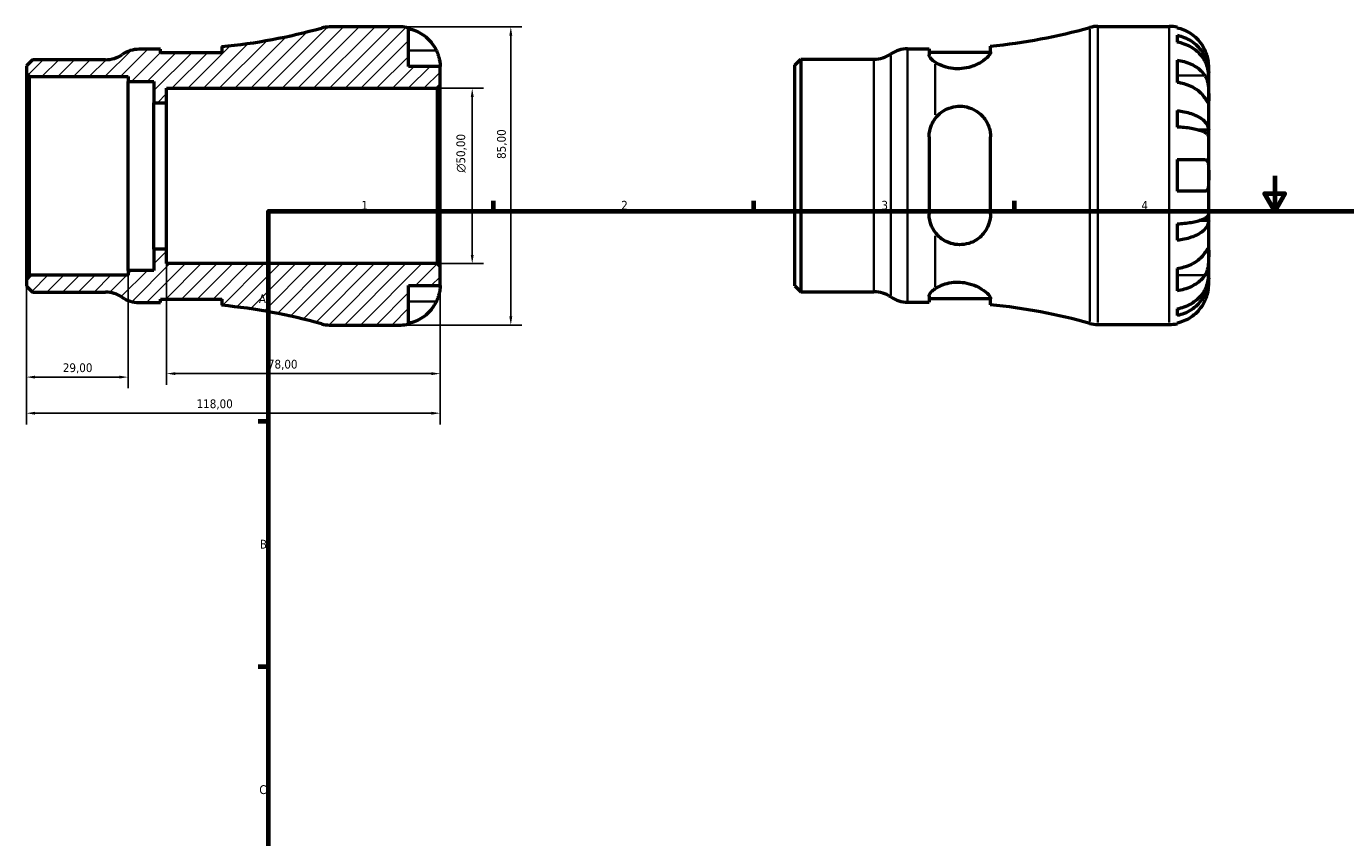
# Model space of a CAD drawing. Header units: millimetres. Extents: x -59 to 665, y 0 to 476.
# Tile 2 of 3: x -59 to 317, y 231 to 463. Entities that reach past the tile are written whole.
import ezdxf

# ---------------------------------------------------------------- set-up
doc = ezdxf.new("R2010")
doc.units = ezdxf.units.MM
for name, color, linetype, lineweight in [('Border (ISO)', 7, 'Continuous', 70), ('Dimension (ISO)', 7, 'Continuous', 25), ('Hatch (ISO)', 7, 'Continuous', 18), ('Visible (ISO)', 7, 'Continuous', 50), ('Visible Narrow (ISO)', 7, 'Continuous', 35)]:
    doc.layers.add(name, color=color, linetype=linetype, lineweight=lineweight)
doc.styles.add('Note Text (ISO)', font='tahoma.ttf')
doc.dimstyles.new('Default (ISO)', dxfattribs={"dimtxt": 2.5, "dimasz": 2.5, "dimexe": 3.175, "dimexo": 0, "dimgap": 0.762, "dimtad": 1, "dimrnd": 1e-08, "dimzin": 0, "dimtxsty": 'Note Text (ISO)', "dimcen": 0.09, "dimdle": 10, "dimclrd": 256, "dimclre": 256, "dimclrt": 232, "dimazin": 0, "dimtfac": 1.40208, "dimtmove": 0, "dimatfit": 3, "dimfxl": 1, "dimtolj": 1, "dimtzin": 0, "dimlwd": -1, "dimlwe": -1, "dimarcsym": 0})

# ---------------------------------------------------------------- blocks, each defined once
blk = doc.blocks.new('Borders Default Border')
at = {"layer": 'Border (ISO)'}
for p, q in [((74.25, 410), (74.25, 412.9)), ((148.5, 410), (148.5, 412.9)), ((222.75, 410), (222.75, 412.9)), ((10, 350), (7.1, 350)), ((10, 280), (7.1, 280))]:
    blk.add_line(p, q, dxfattribs=at)
at = {"layer": 'Border (ISO)', "flags": 128}
for points in [[(297, 420), (297, 410), (294.11, 415), (299.89, 415), (297, 410)], [(10, 10), (10, 410), (584, 410), (584, 10), (10, 10)]]:
    blk.add_lwpolyline(points, dxfattribs=at)
at = {"layer": 'Border (ISO)', "color": 232, "true_color": 0xca0064, "char_height": 2.5, "attachment_point": 7, "style": 'Note Text (ISO)'}
for s, insert in [('1', (36.56, 410.4)), ('2', (110.62, 410.4)), ('3', (184.85, 410.35)), ('4', (259, 410.4)), ('A', (7.29, 383.75)), ('B', (7.59, 313.75)), ('C', (7.43, 243.71))]:
    blk.add_mtext(s, dxfattribs=dict(at, insert=insert))
blk = doc.blocks.new('*D7')
at = {"layer": 'Defpoints', "color": 0, "transparency": 16777216}
for p in [(59, 394.15), (-59, 390.82), (-59, 352.35)]:
    blk.add_point(p, dxfattribs=at)
at = {"layer": 'Dimension (ISO)', "transparency": 16777216}
for p, q in [((59, 394.15), (59, 349.17)), ((-59, 390.82), (-59, 349.17)), ((56.5, 352.35), (-56.5, 352.35))]:
    blk.add_line(p, q, dxfattribs=at)
for points in [[(-56.5, 352.76), (-56.5, 351.93), (-59, 352.35)], [(56.5, 352.76), (56.5, 351.93), (59, 352.35)]]:
    blk.add_solid(points, dxfattribs=at)
at = {"layer": 'Dimension (ISO)', "color": 232, "true_color": 0xca0064, "transparency": 16777216, "insert": (-10.46, 356.29), "char_height": 2.5, "attachment_point": 1, "style": 'Note Text (ISO)'}
blk.add_mtext('\\A1;118,00', dxfattribs=at)
blk = doc.blocks.new('*D8')
at = {"layer": 'Defpoints', "color": 0, "transparency": 16777216}
for p in [(47.75, 462.5), (79.15, 462.5), (47.75, 377.5)]:
    blk.add_point(p, dxfattribs=at)
at = {"layer": 'Dimension (ISO)', "transparency": 16777216}
for p, q in [((47.75, 462.5), (82.33, 462.5)), ((79.15, 380), (79.15, 460)), ((47.75, 377.5), (82.33, 377.5))]:
    blk.add_line(p, q, dxfattribs=at)
for points in [[(78.73, 460), (79.57, 460), (79.15, 462.5)], [(78.73, 380), (79.57, 380), (79.15, 377.5)]]:
    blk.add_solid(points, dxfattribs=at)
at = {"layer": 'Dimension (ISO)', "color": 232, "true_color": 0xca0064, "transparency": 16777216, "insert": (75.21, 424.86), "char_height": 2.5, "attachment_point": 1, "rotation": 90, "style": 'Note Text (ISO)'}
blk.add_mtext('\\A1;85,00', dxfattribs=at)
blk = doc.blocks.new('*D9')
at = {"layer": 'Defpoints', "color": 0, "transparency": 16777216}
for p in [(58.15, 445), (68.15, 445), (58.15, 395)]:
    blk.add_point(p, dxfattribs=at)
at = {"layer": 'Dimension (ISO)', "transparency": 16777216}
for p, q in [((58.15, 445), (71.32, 445)), ((68.15, 397.5), (68.15, 442.5)), ((58.15, 395), (71.32, 395))]:
    blk.add_line(p, q, dxfattribs=at)
for points in [[(67.73, 442.5), (68.57, 442.5), (68.15, 445)], [(67.73, 397.5), (68.57, 397.5), (68.15, 395)]]:
    blk.add_solid(points, dxfattribs=at)
at = {"layer": 'Dimension (ISO)', "color": 232, "true_color": 0xca0064, "transparency": 16777216, "insert": (63.63, 420.94), "char_height": 2.5, "attachment_point": 1, "rotation": 90, "style": 'Note Text (ISO)'}
blk.add_mtext('\\A1;\\fAIGDT|b0|i0;\\H2.5000;\\ln\\fTahoma|b0|i0;\\H2.5000;50,00', dxfattribs=at)
blk = doc.blocks.new('*D10')
at = {"layer": 'Defpoints', "color": 0, "transparency": 16777216}
for p in [(-19, 399.17), (59, 394.15), (-19, 363.64)]:
    blk.add_point(p, dxfattribs=at)
at = {"layer": 'Dimension (ISO)', "transparency": 16777216}
for p, q in [((-19, 399.17), (-19, 360.46)), ((59, 394.15), (59, 360.46)), ((56.5, 363.64), (-16.5, 363.64))]:
    blk.add_line(p, q, dxfattribs=at)
for points in [[(-16.5, 364.05), (-16.5, 363.22), (-19, 363.64)], [(56.5, 364.05), (56.5, 363.22), (59, 363.64)]]:
    blk.add_solid(points, dxfattribs=at)
at = {"layer": 'Dimension (ISO)', "color": 232, "true_color": 0xca0064, "transparency": 16777216, "insert": (9.88, 367.58), "char_height": 2.5, "attachment_point": 1, "style": 'Note Text (ISO)'}
blk.add_mtext('\\A1;78,00', dxfattribs=at)
blk = doc.blocks.new('*D11')
at = {"layer": 'Defpoints', "color": 0, "transparency": 16777216}
for p in [(-30, 393.09), (-59, 390.82), (-59, 362.64)]:
    blk.add_point(p, dxfattribs=at)
at = {"layer": 'Dimension (ISO)', "transparency": 16777216}
for p, q in [((-30, 393.09), (-30, 359.47)), ((-59, 390.82), (-59, 359.47)), ((-32.5, 362.64), (-56.5, 362.64))]:
    blk.add_line(p, q, dxfattribs=at)
for points in [[(-56.5, 363.06), (-56.5, 362.23), (-59, 362.64)], [(-32.5, 363.06), (-32.5, 362.23), (-30, 362.64)]]:
    blk.add_solid(points, dxfattribs=at)
at = {"layer": 'Dimension (ISO)', "color": 232, "true_color": 0xca0064, "transparency": 16777216, "insert": (-48.61, 366.58), "char_height": 2.5, "attachment_point": 1, "style": 'Note Text (ISO)'}
blk.add_mtext('\\A1;29,00', dxfattribs=at)

msp = doc.modelspace()

# ---------------------------------------------------------------- hatches: boundary and pattern name
at = {"layer": 'Hatch (ISO)'}
h = msp.add_hatch(dxfattribs=at)
h.set_pattern_fill('ANSI31', color=256, scale=25.4, style=0)
h.set_pattern_definition([(45, (0, 0), (-2.245064, 2.245064), [])])
edge = h.paths.add_edge_path()
edge.add_line((-59.001, 449.178), (-58.151, 448.328))
edge.add_line((-58.151, 448.328), (-30.001, 448.328))
edge.add_line((-30.001, 448.328), (-30.001, 446.912))
edge.add_line((-30.001, 446.912), (-22.631, 446.912))
edge.add_line((-22.631, 446.912), (-22.631, 440.833))
edge.add_line((-22.631, 440.833), (-19.001, 440.833))
edge.add_line((-19.001, 440.833), (-19.001, 445))
edge.add_line((-19.001, 445), (58.149, 445))
edge.add_line((58.149, 445), (58.999, 445.85))
edge.add_line((58.999, 445.85), (58.999, 451.25))
edge.add_line((58.999, 451.25), (49.999, 451.25))
edge.add_line((49.999, 451.25), (49.999, 462.273))
edge.add_ellipse((47.749, 451.25), major_axis=(2.25, 11.023), ratio=1, start_angle=0, end_angle=11.53696)
edge.add_line((47.749, 462.5), (27.421, 462.5))
edge.add_ellipse((27.421, 454), major_axis=(0, 8.5), ratio=1, start_angle=0, end_angle=15.6386)
edge.add_ellipse((-19.001, 619.835), major_axis=(44.131, -157.649), ratio=1, start_angle=349.89021, end_angle=360, ccw=False)
edge.add_line((-3.229, 456.887), (-3.229, 455.125))
edge.add_line((-3.229, 455.125), (-20.729, 455.125))
edge.add_line((-20.729, 455.125), (-20.729, 456.125))
edge.add_line((-20.729, 456.125), (-26.854, 456.125))
edge.add_ellipse((-26.854, 447.625), major_axis=(0, 8.5), ratio=1, start_angle=0, end_angle=34.41151)
edge.add_ellipse((-36.461, 461.65), major_axis=(4.804, -7.012), ratio=1, start_angle=325.58849, end_angle=360, ccw=False)
edge.add_line((-36.461, 453.15), (-57.302, 453.15))
edge.add_line((-57.302, 453.15), (-59.001, 451.45))
edge.add_line((-59.001, 451.45), (-59.001, 449.178))
edge = h.paths.add_edge_path()
edge.add_line((-58.151, 391.672), (-59.001, 390.822))
edge.add_line((-59.001, 390.822), (-59.001, 388.55))
edge.add_line((-59.001, 388.55), (-57.302, 386.85))
edge.add_line((-57.302, 386.85), (-36.461, 386.85))
edge.add_ellipse((-36.461, 378.35), major_axis=(0, 8.5), ratio=1, start_angle=325.58849, end_angle=360, ccw=False)
edge.add_ellipse((-26.854, 392.375), major_axis=(-4.804, -7.013), ratio=1, start_angle=0, end_angle=34.41151)
edge.add_line((-26.854, 383.875), (-20.729, 383.875))
edge.add_line((-20.729, 383.875), (-20.729, 384.875))
edge.add_line((-20.729, 384.875), (-3.229, 384.875))
edge.add_line((-3.229, 384.875), (-3.229, 383.113))
edge.add_ellipse((-19.001, 220.165), major_axis=(15.773, 162.948), ratio=1, start_angle=349.89021, end_angle=360, ccw=False)
edge.add_ellipse((27.421, 386), major_axis=(-2.291, -8.185), ratio=1, start_angle=0, end_angle=15.6386)
edge.add_line((27.421, 377.5), (47.749, 377.5))
edge.add_ellipse((47.749, 388.75), major_axis=(0, -11.25), ratio=1, start_angle=0, end_angle=11.53696)
edge.add_line((49.999, 377.727), (49.999, 388.75))
edge.add_line((49.999, 388.75), (58.999, 388.75))
edge.add_line((58.999, 388.75), (58.999, 394.15))
edge.add_line((58.999, 394.15), (58.149, 395))
edge.add_line((58.149, 395), (-19.001, 395))
edge.add_line((-19.001, 395), (-19.001, 399.167))
edge.add_line((-19.001, 399.167), (-22.631, 399.167))
edge.add_line((-22.631, 399.167), (-22.631, 393.088))
edge.add_line((-22.631, 393.088), (-30.001, 393.088))
edge.add_line((-30.001, 393.088), (-30.001, 391.672))
edge.add_line((-30.001, 391.672), (-58.151, 391.672))

# ---------------------------------------------------------------- linework, layer by layer
at = {"layer": 'Visible (ISO)'}
for p, q in [((47.749, 462.5), (27.421, 462.5)), ((49.999, 451.25), (49.999, 462.273)), ((246.597, 462.655), (266.925, 462.655)), ((269.175, 462.428), (269.175, 462.187)), ((269.175, 460.111), (269.175, 458.167)), ((-20.729, 456.125), (-26.854, 456.125)), ((-20.729, 455.125), (-20.729, 456.125)), ((-3.229, 456.887), (-3.229, 455.125)), ((192.323, 456.28), (198.448, 456.28)), ((198.448, 456.28), (198.448, 454.564)), ((198.448, 455.28), (215.944, 455.28)), ((215.948, 455.363), (215.948, 457.042)), ((-57.302, 453.15), (-59.001, 451.45)), ((-36.461, 453.15), (-57.302, 453.15)), ((-3.229, 455.125), (-20.729, 455.125)), ((160.175, 451.605), (161.875, 453.305)), ((160.175, 388.705), (160.175, 451.605)), ((161.875, 453.305), (182.716, 453.305)), ((161.875, 453.305), (161.875, 387.005)), ((269.175, 453.058), (269.175, 446.694)), ((-59.001, 451.45), (-59.001, 449.178)), ((-59.001, 449.178), (-58.151, 448.328)), ((-59.001, 449.178), (-59.001, 390.822)), ((-58.151, 448.328), (-30.001, 448.328)), ((-58.151, 391.672), (-58.151, 448.328)), ((-30.001, 448.328), (-30.001, 446.912)), ((58.999, 451.25), (49.999, 451.25)), ((58.999, 445.85), (58.999, 451.25)), ((278.175, 449.394), (278.14, 449.394)), ((278.175, 449.394), (278.175, 451.405)), ((278.175, 448.629), (278.175, 449.394)), ((278.175, 442.252), (278.175, 448.629)), ((-30.001, 446.912), (-22.631, 446.912)), ((-30.001, 393.088), (-30.001, 446.912)), ((-22.631, 446.912), (-22.631, 440.833)), ((-19.001, 440.833), (-19.001, 445)), ((-19.001, 445), (58.149, 445)), ((58.149, 445), (58.999, 445.85)), ((58.149, 445), (58.149, 395)), ((58.999, 394.15), (58.999, 445.85)), ((-22.631, 440.833), (-19.001, 440.833)), ((-22.631, 399.167), (-22.631, 440.833)), ((-19.001, 399.167), (-19.001, 440.833)), ((278.175, 433.032), (278.175, 442.252)), ((269.175, 438.65), (269.175, 433.955)), ((278.175, 433.032), (275.446, 433.032)), ((278.175, 431.184), (278.175, 433.032)), ((198.448, 431.155), (198.448, 409.155)), ((215.948, 409.155), (215.948, 431.155)), ((278.175, 420.155), (278.175, 431.184)), ((269.175, 424.655), (269.175, 415.655)), ((278.175, 409.126), (278.175, 420.155)), ((269.175, 406.354), (269.175, 401.66)), ((278.175, 407.278), (275.446, 407.278)), ((278.175, 407.278), (278.175, 409.126)), ((278.175, 398.058), (278.175, 407.278)), ((-19.001, 399.167), (-22.631, 399.167)), ((-22.631, 399.167), (-22.631, 393.088)), ((-19.001, 395), (-19.001, 399.167)), ((278.175, 391.681), (278.175, 398.058)), ((-58.151, 391.672), (-59.001, 390.822)), ((-30.001, 391.672), (-58.151, 391.672)), ((-22.631, 393.088), (-30.001, 393.088)), ((-30.001, 393.088), (-30.001, 391.672)), ((58.149, 395), (-19.001, 395)), ((58.999, 394.15), (58.149, 395)), ((58.999, 388.75), (58.999, 394.15)), ((269.175, 393.615), (269.175, 387.251)), ((278.175, 390.916), (278.175, 391.681)), ((-59.001, 390.822), (-59.001, 388.55)), ((-59.001, 388.55), (-57.302, 386.85)), ((49.999, 377.727), (49.999, 388.75)), ((49.999, 388.75), (58.999, 388.75)), ((160.175, 388.705), (161.875, 387.005)), ((278.175, 390.916), (278.14, 390.916)), ((278.175, 388.905), (278.175, 390.916)), ((-57.302, 386.85), (-36.461, 386.85)), ((-26.854, 383.875), (-20.729, 383.875)), ((-20.729, 383.875), (-20.729, 384.875)), ((-20.729, 384.875), (-3.229, 384.875)), ((-3.229, 384.875), (-3.229, 383.113)), ((161.875, 387.005), (182.716, 387.005)), ((192.323, 384.03), (198.448, 384.03)), ((198.448, 385.745), (198.448, 384.03)), ((198.448, 385.03), (215.944, 385.03)), ((215.948, 383.268), (215.948, 384.947)), ((269.175, 382.143), (269.175, 380.198)), ((27.421, 377.5), (47.749, 377.5)), ((246.597, 377.655), (266.925, 377.655)), ((269.175, 378.122), (269.175, 377.882))]:
    msp.add_line(p, q, dxfattribs=at)
for centre, radius, start, end in [((-19.001, 619.835), 163.71, 275.52881, 285.6386), ((27.421, 454), 8.5, 90, 105.6386), ((47.749, 451.25), 11.25, 78.46304, 90), ((200.175, 619.99), 163.71, 275.52881, 285.6386), ((246.597, 454.155), 8.5, 90, 105.6386), ((266.925, 451.405), 11.25, 78.46304, 90), ((-26.854, 447.625), 8.5, 90, 124.41151), ((192.323, 447.78), 8.5, 90, 124.41151), ((-36.461, 461.65), 8.5, 270, 304.41151), ((182.716, 461.805), 8.5, 270, 304.41151), ((-36.461, 378.35), 8.5, 55.58849, 90), ((-26.854, 392.375), 8.5, 235.58849, 270), ((182.716, 378.505), 8.5, 55.58849, 90), ((192.323, 392.53), 8.5, 235.58849, 270), ((-19.001, 220.165), 163.71, 74.3614, 84.47119), ((200.175, 220.32), 163.71, 74.3614, 84.47119), ((27.421, 386), 8.5, 254.3614, 270), ((47.749, 388.75), 11.25, 270, 281.53696), ((246.597, 386.155), 8.5, 254.3614, 270), ((266.925, 388.905), 11.25, 270, 281.53696)]:
    msp.add_arc(centre, radius, start, end, dxfattribs=at)
for points, knots in [([(49.999, 462.033), (50.718, 461.885), (51.421, 461.663), (52.685, 461.138), (53.359, 460.783), (54.617, 459.939), (55.201, 459.45), (56.184, 458.463), (56.673, 457.875), (57.416, 456.759), (57.699, 456.25), (57.932, 455.75)], [0.21343841, 0.21343841, 0.21343841, 0.21343841, 0.41559978, 0.41559978, 0.62400044, 0.62400044, 0.8324011, 0.8324011, 1.04178819, 1.04178819, 1.20124236, 1.20124236, 1.20124236, 1.20124236]), ([(277.108, 455.905), (276.875, 456.405), (276.592, 456.913), (275.85, 458.03), (275.361, 458.618), (274.378, 459.605), (273.794, 460.094), (272.536, 460.938), (271.861, 461.292), (270.598, 461.818), (269.895, 462.04), (269.175, 462.187)], [5.50227189, 5.50227189, 5.50227189, 5.50227189, 5.66172607, 5.66172607, 5.87111315, 5.87111315, 6.07951382, 6.07951382, 6.28791448, 6.28791448, 6.49007585, 6.49007585, 6.49007585, 6.49007585]), ([(269.175, 460.111), (269.896, 459.968), (270.601, 459.753), (271.866, 459.245), (272.54, 458.902), (273.799, 458.087), (274.383, 457.614), (275.365, 456.661), (275.854, 456.092), (276.696, 454.869), (277.05, 454.214), (277.582, 452.966), (277.81, 452.257), (278.106, 450.81), (278.175, 450.071), (278.175, 449.394)], [0.2134337, 0.2134337, 0.2134337, 0.2134337, 0.41601, 0.41601, 0.6243485, 0.6243485, 0.832687, 0.832687, 1.0415719, 1.0415719, 1.2504568, 1.2504568, 1.4601279, 1.4601279, 1.6697991, 1.6697991, 1.6697991, 1.6697991]), ([(57.932, 455.75), (58.004, 455.595), (58.073, 455.439), (58.248, 455.018), (58.348, 454.755), (58.534, 454.203), (58.618, 453.919), (58.792, 453.232), (58.862, 452.853), (58.963, 452.129), (58.983, 451.815), (59.001, 451.368), (58.999, 451.25), (58.999, 451.25)], [-0.71968867, -0.71968867, -0.71968867, -0.71968867, -0.66913349, -0.66913349, -0.58448293, -0.58448293, -0.49008499, -0.49008499, -0.34765985, -0.34765985, -0.17827673, -0.17827673, 0, 0, 0, 0]), ([(215.948, 455.363), (215.948, 455.284), (215.937, 455.201), (215.838, 454.806), (215.625, 454.456), (214.836, 453.564), (214.151, 453.001), (212.466, 451.975), (211.478, 451.505), (209.543, 450.899), (208.664, 450.712), (206.934, 450.545), (206.115, 450.549), (204.388, 450.728), (203.518, 450.928), (201.718, 451.533), (200.855, 451.975), (200.175, 452.434)], [-2.3112422, -2.3112422, -2.3112422, -2.3112422, -2.2314455, -2.2314455, -1.9477453, -1.9477453, -1.5535836, -1.5535836, -1.1791765, -1.1791765, -0.9032364, -0.9032364, -0.6553802, -0.6553802, -0.3685583, -0.3685583, -0.000084, -0.000084, -0.000084, -0.000084]), ([(278.175, 448.629), (278.175, 449.231), (278.106, 449.889), (277.81, 451.177), (277.582, 451.807), (277.05, 452.918), (276.696, 453.501), (275.854, 454.59), (275.365, 455.096), (274.383, 455.944), (273.799, 456.365), (272.54, 457.091), (271.866, 457.396), (270.601, 457.848), (269.896, 458.04), (269.175, 458.167)], [5.0161165, 5.0161165, 5.0161165, 5.0161165, 5.2257877, 5.2257877, 5.4354588, 5.4354588, 5.6443437, 5.6443437, 5.8532286, 5.8532286, 6.0615671, 6.0615671, 6.2699056, 6.2699056, 6.472482, 6.472482, 6.472482, 6.472482]), ([(278.175, 451.405), (278.175, 451.405), (278.176, 451.459), (278.171, 451.681), (278.166, 451.86), (278.124, 452.404), (278.077, 452.803), (277.924, 453.57), (277.845, 453.896), (277.667, 454.495), (277.578, 454.76), (277.372, 455.307), (277.255, 455.586), (277.121, 455.876), (277.115, 455.891), (277.108, 455.905)], [-3.12621297, -3.12621297, -3.12621297, -3.12621297, -3.00592131, -3.00592131, -2.87295675, -2.87295675, -2.69789372, -2.69789372, -2.58338701, -2.58338701, -2.49547573, -2.49547573, -2.40310236, -2.40310236, -2.39831682, -2.39831682, -2.39831682, -2.39831682]), ([(200.175, 452.434), (199.771, 452.708), (199.423, 452.992), (198.685, 453.746), (198.448, 454.198), (198.448, 454.564)], [0.81597184, 0.81597184, 0.81597184, 0.81597184, 1.02595299, 1.02595299, 1.38677028, 1.38677028, 1.38677028, 1.38677028]), ([(269.175, 453.058), (269.895, 452.954), (270.598, 452.797), (271.861, 452.426), (272.536, 452.175), (273.794, 451.578), (274.378, 451.232), (275.361, 450.535), (275.85, 450.118), (276.592, 449.329), (276.875, 448.97), (277.108, 448.616)], [0.21343841, 0.21343841, 0.21343841, 0.21343841, 0.41559978, 0.41559978, 0.62400044, 0.62400044, 0.8324011, 0.8324011, 1.04178819, 1.04178819, 1.20124236, 1.20124236, 1.20124236, 1.20124236]), ([(277.108, 448.616), (277.167, 448.527), (277.224, 448.433), (277.4, 448.116), (277.51, 447.876), (277.709, 447.342), (277.796, 447.048), (277.97, 446.301), (278.039, 445.841), (278.139, 444.809), (278.16, 444.248), (278.177, 443.173), (278.175, 442.673), (278.175, 442.252)], [-0.72474413, -0.72474413, -0.72474413, -0.72474413, -0.68292689, -0.68292689, -0.58946764, -0.58946764, -0.49014387, -0.49014387, -0.34933517, -0.34933517, -0.17856496, -0.17856496, 0, 0, 0, 0]), ([(277.108, 442.252), (276.875, 442.606), (276.592, 442.965), (275.85, 443.754), (275.361, 444.171), (274.378, 444.868), (273.794, 445.214), (272.536, 445.811), (271.861, 446.062), (270.598, 446.433), (269.895, 446.59), (269.175, 446.694)], [5.50227189, 5.50227189, 5.50227189, 5.50227189, 5.66172607, 5.66172607, 5.87111315, 5.87111315, 6.07951382, 6.07951382, 6.28791448, 6.28791448, 6.49007585, 6.49007585, 6.49007585, 6.49007585]), ([(278.175, 442.252), (278.175, 442.011), (278.175, 441.798), (278.173, 441.424), (278.171, 441.27), (278.149, 441.004), (278.125, 440.93), (278.025, 440.938), (277.952, 441.014), (277.774, 441.253), (277.686, 441.381), (277.482, 441.684), (277.369, 441.855), (277.2, 442.112), (277.155, 442.181), (277.108, 442.252)], [0, 0, 0, 0, 0.10230486, 0.10230486, 0.2116531, 0.2116531, 0.35868741, 0.35868741, 0.49861539, 0.49861539, 0.59613895, 0.59613895, 0.69034298, 0.69034298, 0.72355027, 0.72355027, 0.72355027, 0.72355027]), ([(200.175, 436.374), (200.686, 437.062), (201.302, 437.679), (202.665, 438.684), (203.399, 439.083), (204.982, 439.661), (205.812, 439.837), (207.511, 439.94), (208.348, 439.869), (210.181, 439.447), (211.129, 439.036), (213.021, 437.806), (213.902, 436.911), (215.184, 434.909), (215.616, 433.817), (215.904, 432.162), (215.948, 431.66), (215.948, 431.155)], [-2.4917956, -2.4917956, -2.4917956, -2.4917956, -2.2139913, -2.2139913, -1.9548997, -1.9548997, -1.6978783, -1.6978783, -1.4426981, -1.4426981, -1.1198288, -1.1198288, -0.7151801, -0.7151801, -0.33756, -0.33756, -0.1778445, -0.1778445, -0.1778445, -0.1778445]), ([(269.175, 438.65), (269.896, 438.575), (270.601, 438.462), (271.866, 438.196), (272.54, 438.016), (273.799, 437.588), (274.383, 437.341), (275.365, 436.841), (275.854, 436.543), (276.696, 435.902), (277.05, 435.558), (277.582, 434.904), (277.81, 434.533), (278.106, 433.774), (278.175, 433.386), (278.175, 433.032)], [0.2134337, 0.2134337, 0.2134337, 0.2134337, 0.41601, 0.41601, 0.6243485, 0.6243485, 0.832687, 0.832687, 1.0415719, 1.0415719, 1.2504568, 1.2504568, 1.4601279, 1.4601279, 1.6697991, 1.6697991, 1.6697991, 1.6697991]), ([(198.448, 431.155), (198.448, 432.301), (198.685, 433.5), (199.423, 435.229), (199.771, 435.83), (200.175, 436.374)], [1.33452104, 1.33452104, 1.33452104, 1.33452104, 1.69533832, 1.69533832, 1.90531947, 1.90531947, 1.90531947, 1.90531947]), ([(278.175, 431.184), (278.175, 431.359), (278.106, 431.55), (277.81, 431.924), (277.582, 432.107), (277.05, 432.43), (276.696, 432.6), (275.854, 432.916), (275.365, 433.063), (274.383, 433.31), (273.799, 433.432), (272.54, 433.643), (271.866, 433.731), (270.601, 433.863), (269.896, 433.919), (269.175, 433.955)], [5.0161165, 5.0161165, 5.0161165, 5.0161165, 5.2257877, 5.2257877, 5.4354588, 5.4354588, 5.6443437, 5.6443437, 5.8532286, 5.8532286, 6.0615671, 6.0615671, 6.2699056, 6.2699056, 6.472482, 6.472482, 6.472482, 6.472482]), ([(269.175, 424.655), (269.895, 424.655), (270.598, 424.655), (271.861, 424.655), (272.536, 424.655), (273.794, 424.655), (274.378, 424.655), (275.361, 424.655), (275.85, 424.655), (276.592, 424.655), (276.875, 424.655), (277.108, 424.655)], [0.21343841, 0.21343841, 0.21343841, 0.21343841, 0.41559978, 0.41559978, 0.62400044, 0.62400044, 0.8324011, 0.8324011, 1.04178819, 1.04178819, 1.20124236, 1.20124236, 1.20124236, 1.20124236]), ([(277.108, 424.655), (277.18, 424.655), (277.249, 424.647), (277.425, 424.603), (277.524, 424.552), (277.711, 424.392), (277.794, 424.277), (277.968, 423.914), (278.039, 423.631), (278.14, 422.885), (278.16, 422.409), (278.177, 421.338), (278.175, 420.749), (278.175, 420.155)], [-0.71968867, -0.71968867, -0.71968867, -0.71968867, -0.66913349, -0.66913349, -0.58448293, -0.58448293, -0.49008499, -0.49008499, -0.34765985, -0.34765985, -0.17827673, -0.17827673, 0, 0, 0, 0]), ([(278.175, 420.155), (278.175, 419.754), (278.176, 419.355), (278.171, 418.541), (278.166, 418.134), (278.124, 417.269), (278.077, 416.845), (277.924, 416.29), (277.845, 416.112), (277.667, 415.872), (277.578, 415.795), (277.372, 415.686), (277.255, 415.658), (277.121, 415.655), (277.115, 415.655), (277.108, 415.655)], [-3.12621297, -3.12621297, -3.12621297, -3.12621297, -3.00592131, -3.00592131, -2.87295675, -2.87295675, -2.69789372, -2.69789372, -2.58338701, -2.58338701, -2.49547573, -2.49547573, -2.40310236, -2.40310236, -2.39831682, -2.39831682, -2.39831682, -2.39831682]), ([(277.108, 415.655), (276.875, 415.655), (276.592, 415.655), (275.85, 415.655), (275.361, 415.655), (274.378, 415.655), (273.794, 415.655), (272.536, 415.655), (271.861, 415.655), (270.598, 415.655), (269.895, 415.655), (269.175, 415.655)], [5.50227189, 5.50227189, 5.50227189, 5.50227189, 5.66172607, 5.66172607, 5.87111315, 5.87111315, 6.07951382, 6.07951382, 6.28791448, 6.28791448, 6.49007585, 6.49007585, 6.49007585, 6.49007585]), ([(200.175, 403.935), (199.771, 404.48), (199.423, 405.081), (198.685, 406.81), (198.448, 408.009), (198.448, 409.155)], [0.81597184, 0.81597184, 0.81597184, 0.81597184, 1.02595299, 1.02595299, 1.38677028, 1.38677028, 1.38677028, 1.38677028]), ([(215.948, 409.155), (215.948, 408.901), (215.937, 408.649), (215.838, 407.505), (215.625, 406.644), (214.836, 404.719), (214.151, 403.709), (212.466, 402.076), (211.478, 401.43), (209.543, 400.679), (208.664, 400.48), (206.934, 400.371), (206.115, 400.434), (204.388, 400.814), (203.518, 401.164), (201.718, 402.233), (200.855, 403.021), (200.175, 403.935)], [-2.3112422, -2.3112422, -2.3112422, -2.3112422, -2.2314455, -2.2314455, -1.9477453, -1.9477453, -1.5535836, -1.5535836, -1.1791765, -1.1791765, -0.9032364, -0.9032364, -0.6553802, -0.6553802, -0.3685583, -0.3685583, -0.000084, -0.000084, -0.000084, -0.000084]), ([(269.175, 406.354), (269.896, 406.391), (270.601, 406.447), (271.866, 406.578), (272.54, 406.667), (273.799, 406.878), (274.383, 407), (275.365, 407.247), (275.854, 407.394), (276.696, 407.71), (277.05, 407.88), (277.582, 408.202), (277.81, 408.386), (278.106, 408.76), (278.175, 408.951), (278.175, 409.126)], [0.2134337, 0.2134337, 0.2134337, 0.2134337, 0.41601, 0.41601, 0.6243485, 0.6243485, 0.832687, 0.832687, 1.0415719, 1.0415719, 1.2504568, 1.2504568, 1.4601279, 1.4601279, 1.6697991, 1.6697991, 1.6697991, 1.6697991]), ([(278.175, 407.278), (278.175, 406.924), (278.106, 406.536), (277.81, 405.777), (277.582, 405.406), (277.05, 404.751), (276.696, 404.408), (275.854, 403.767), (275.365, 403.469), (274.383, 402.969), (273.799, 402.721), (272.54, 402.294), (271.866, 402.114), (270.601, 401.848), (269.896, 401.735), (269.175, 401.66)], [5.0161165, 5.0161165, 5.0161165, 5.0161165, 5.2257877, 5.2257877, 5.4354588, 5.4354588, 5.6443437, 5.6443437, 5.8532286, 5.8532286, 6.0615671, 6.0615671, 6.2699056, 6.2699056, 6.472482, 6.472482, 6.472482, 6.472482]), ([(277.108, 398.058), (277.167, 398.147), (277.224, 398.233), (277.4, 398.501), (277.51, 398.667), (277.709, 398.963), (277.796, 399.089), (277.97, 399.315), (278.039, 399.382), (278.139, 399.368), (278.16, 399.254), (278.177, 398.812), (278.175, 398.479), (278.175, 398.058)], [-0.72474413, -0.72474413, -0.72474413, -0.72474413, -0.68292689, -0.68292689, -0.58946764, -0.58946764, -0.49014387, -0.49014387, -0.34933517, -0.34933517, -0.17856496, -0.17856496, 0, 0, 0, 0]), ([(269.175, 393.615), (269.895, 393.72), (270.598, 393.877), (271.861, 394.248), (272.536, 394.499), (273.794, 395.096), (274.378, 395.442), (275.361, 396.139), (275.85, 396.555), (276.592, 397.345), (276.875, 397.704), (277.108, 398.058)], [0.21343841, 0.21343841, 0.21343841, 0.21343841, 0.41559978, 0.41559978, 0.62400044, 0.62400044, 0.8324011, 0.8324011, 1.04178819, 1.04178819, 1.20124236, 1.20124236, 1.20124236, 1.20124236]), ([(278.175, 398.058), (278.175, 397.817), (278.175, 397.549), (278.173, 396.951), (278.171, 396.619), (278.149, 395.808), (278.125, 395.322), (278.025, 394.371), (277.952, 393.915), (277.774, 393.182), (277.686, 392.896), (277.482, 392.371), (277.369, 392.132), (277.2, 391.839), (277.155, 391.765), (277.108, 391.694)], [0, 0, 0, 0, 0.10230486, 0.10230486, 0.2116531, 0.2116531, 0.35868741, 0.35868741, 0.49861539, 0.49861539, 0.59613895, 0.59613895, 0.69034298, 0.69034298, 0.72355027, 0.72355027, 0.72355027, 0.72355027]), ([(277.108, 391.694), (276.875, 391.34), (276.592, 390.981), (275.85, 390.191), (275.361, 389.775), (274.378, 389.078), (273.794, 388.732), (272.536, 388.135), (271.861, 387.884), (270.598, 387.513), (269.895, 387.356), (269.175, 387.251)], [5.50227189, 5.50227189, 5.50227189, 5.50227189, 5.66172607, 5.66172607, 5.87111315, 5.87111315, 6.07951382, 6.07951382, 6.28791448, 6.28791448, 6.49007585, 6.49007585, 6.49007585, 6.49007585]), ([(269.175, 382.143), (269.896, 382.27), (270.601, 382.462), (271.866, 382.914), (272.54, 383.219), (273.799, 383.945), (274.383, 384.366), (275.365, 385.214), (275.854, 385.72), (276.696, 386.808), (277.05, 387.391), (277.582, 388.502), (277.81, 389.133), (278.106, 390.421), (278.175, 391.079), (278.175, 391.681)], [0.2134337, 0.2134337, 0.2134337, 0.2134337, 0.41601, 0.41601, 0.6243485, 0.6243485, 0.832687, 0.832687, 1.0415719, 1.0415719, 1.2504568, 1.2504568, 1.4601279, 1.4601279, 1.6697991, 1.6697991, 1.6697991, 1.6697991]), ([(58.999, 388.75), (58.999, 388.75), (58.999, 388.696), (58.995, 388.474), (58.99, 388.295), (58.948, 387.751), (58.901, 387.352), (58.747, 386.585), (58.668, 386.259), (58.49, 385.66), (58.401, 385.395), (58.196, 384.848), (58.079, 384.569), (57.945, 384.279), (57.938, 384.264), (57.932, 384.25)], [-3.12621297, -3.12621297, -3.12621297, -3.12621297, -3.00592131, -3.00592131, -2.87295675, -2.87295675, -2.69789372, -2.69789372, -2.58338701, -2.58338701, -2.49547573, -2.49547573, -2.40310236, -2.40310236, -2.39831682, -2.39831682, -2.39831682, -2.39831682]), ([(198.448, 385.745), (198.448, 386.112), (198.685, 386.564), (199.423, 387.318), (199.771, 387.602), (200.175, 387.876)], [1.33452104, 1.33452104, 1.33452104, 1.33452104, 1.69533832, 1.69533832, 1.90531947, 1.90531947, 1.90531947, 1.90531947]), ([(200.175, 387.876), (200.686, 388.221), (201.302, 388.557), (202.665, 389.118), (203.399, 389.349), (204.982, 389.666), (205.812, 389.749), (207.511, 389.736), (208.348, 389.641), (210.181, 389.254), (211.129, 388.923), (213.021, 388.051), (213.902, 387.482), (215.184, 386.41), (215.616, 385.903), (215.904, 385.278), (215.948, 385.105), (215.948, 384.947)], [-2.4917956, -2.4917956, -2.4917956, -2.4917956, -2.2139913, -2.2139913, -1.9548997, -1.9548997, -1.6978783, -1.6978783, -1.4426981, -1.4426981, -1.1198288, -1.1198288, -0.7151801, -0.7151801, -0.33756, -0.33756, -0.1778445, -0.1778445, -0.1778445, -0.1778445]), ([(278.175, 390.916), (278.175, 390.239), (278.106, 389.5), (277.81, 388.053), (277.582, 387.344), (277.05, 386.096), (276.696, 385.441), (275.854, 384.217), (275.365, 383.649), (274.383, 382.696), (273.799, 382.223), (272.54, 381.408), (271.866, 381.065), (270.601, 380.557), (269.896, 380.341), (269.175, 380.198)], [5.0161165, 5.0161165, 5.0161165, 5.0161165, 5.2257877, 5.2257877, 5.4354588, 5.4354588, 5.6443437, 5.6443437, 5.8532286, 5.8532286, 6.0615671, 6.0615671, 6.2699056, 6.2699056, 6.472482, 6.472482, 6.472482, 6.472482]), ([(277.108, 384.405), (277.18, 384.56), (277.249, 384.716), (277.425, 385.137), (277.524, 385.4), (277.711, 385.952), (277.794, 386.236), (277.968, 386.923), (278.039, 387.302), (278.14, 388.026), (278.16, 388.34), (278.177, 388.787), (278.175, 388.905), (278.175, 388.905)], [-0.71968867, -0.71968867, -0.71968867, -0.71968867, -0.66913349, -0.66913349, -0.58448293, -0.58448293, -0.49008499, -0.49008499, -0.34765985, -0.34765985, -0.17827673, -0.17827673, 0, 0, 0, 0]), ([(57.932, 384.25), (57.699, 383.75), (57.416, 383.241), (56.673, 382.125), (56.184, 381.537), (55.201, 380.55), (54.617, 380.061), (53.359, 379.217), (52.685, 378.862), (51.421, 378.337), (50.718, 378.115), (49.999, 377.967)], [5.50227189, 5.50227189, 5.50227189, 5.50227189, 5.66172607, 5.66172607, 5.87111315, 5.87111315, 6.07951382, 6.07951382, 6.28791448, 6.28791448, 6.49007585, 6.49007585, 6.49007585, 6.49007585]), ([(269.175, 378.122), (269.895, 378.27), (270.598, 378.492), (271.861, 379.017), (272.536, 379.372), (273.794, 380.216), (274.378, 380.705), (275.361, 381.691), (275.85, 382.28), (276.592, 383.396), (276.875, 383.905), (277.108, 384.405)], [0.21343841, 0.21343841, 0.21343841, 0.21343841, 0.41559978, 0.41559978, 0.62400044, 0.62400044, 0.8324011, 0.8324011, 1.04178819, 1.04178819, 1.20124236, 1.20124236, 1.20124236, 1.20124236])]:
    msp.add_open_spline(points, degree=3, knots=knots, dxfattribs=at)
for points in [[(-3.232, 455.125), (-3.23, 455.153), (-3.229, 455.181), (-3.229, 455.208)], [(-3.229, 384.792), (-3.229, 384.819), (-3.23, 384.847), (-3.232, 384.875)]]:
    msp.add_open_spline(points, degree=3, dxfattribs=at)
at = {"layer": 'Visible Narrow (ISO)'}
for p, q in [((244.306, 378.489), (244.306, 461.821)), ((246.597, 462.132), (246.597, 378.178)), ((266.925, 378.178), (266.925, 462.132)), ((57.535, 455.75), (50.395, 455.75)), ((192.323, 455.835), (192.323, 384.475)), ((182.716, 387.413), (182.716, 452.897)), ((187.519, 385.944), (187.519, 454.366)), ((200.175, 437.398), (200.175, 451.899)), ((276.711, 448.616), (269.572, 448.616)), ((200.175, 388.411), (200.175, 402.912)), ((276.711, 391.694), (269.572, 391.694)), ((57.535, 384.25), (50.395, 384.25))]:
    msp.add_line(p, q, dxfattribs=at)

# ---------------------------------------------------------------- block references
msp.add_blockref('Borders Default Border', (0, 0))

# ---------------------------------------------------------------- dimensions: what is measured, and where the dimension line sits
at = {"layer": 'Dimension (ISO)'}
for base, p1, p2, angle, picture, middle in [((79.15, 462.5), (47.749, 377.5), (47.749, 462.5), 270, '*D8', (79.15, 429)), ((-19.001, 363.635), (58.999, 394.15), (-19.001, 399.167), 180, '*D10', (13.999, 363.635)), ((-59.001, 352.346), (58.999, 394.15), (-59.001, 390.822), 180, '*D7', (-5.501, 352.346)), ((-59.001, 362.642), (-30.001, 393.088), (-59.001, 390.822), 180, '*D11', (-44.501, 362.642))]:
    dim = msp.add_linear_dim(base=base, p1=p1, p2=p2, angle=angle, dimstyle='Default (ISO)', override={"dimdec": 2, "dimtp": 0, "dimtm": 0, "dimtdec": 2, "dimtofl": 0, "dimatfit": 1}, dxfattribs=at)
    dim.commit()
    dim.dimension.update_dxf_attribs({"geometry": picture, "text_midpoint": middle, "dimtype": 160})
dim = msp.add_linear_dim(base=(68.149, 445), p1=(58.149, 395), p2=(58.149, 445), angle=90, text='\\fAIGDT|b0|i0;\\H2.5000;\\ln\\fTahoma|b0|i0;\\H2.5000;<>', dimstyle='Default (ISO)', override={"dimdec": 2, "dimtp": 0, "dimtm": 0, "dimtdec": 2, "dimtofl": 0, "dimatfit": 1}, dxfattribs=at)
dim.commit()
dim.dimension.update_dxf_attribs({"geometry": '*D9', "text_midpoint": (68.149, 426.5), "dimtype": 160})

doc.saveas('drawing.dxf')
